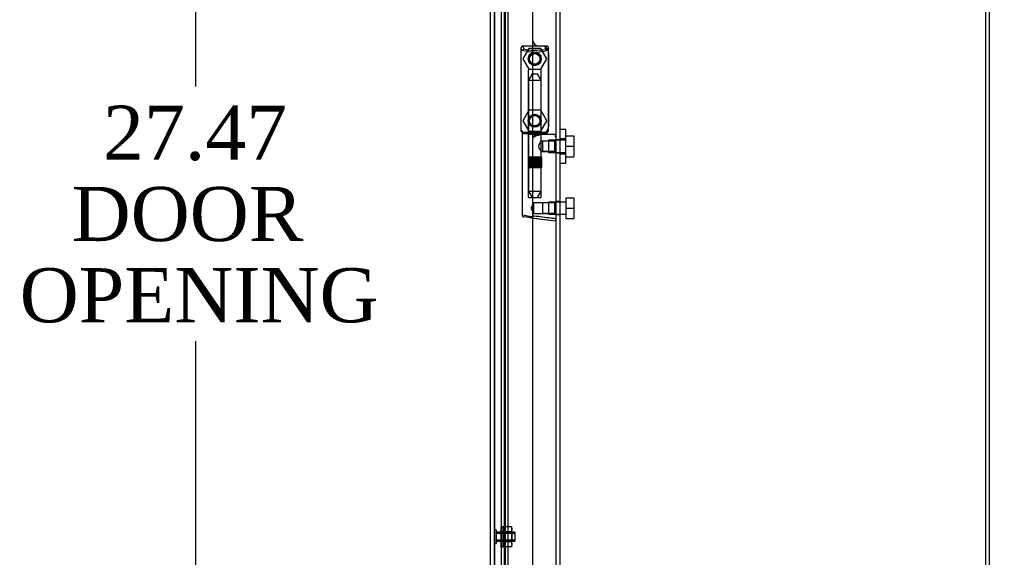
# Model space of a CAD drawing. Header units: inches. Extents: x 1 to 240, y -1 to 159.
# Tile 20 of 24: x 109 to 127, y 68 to 78. Entities that reach past the tile are written whole.
import ezdxf
from ezdxf.enums import TextEntityAlignment as Align
from ezdxf.lldxf.tags import DXFTag

# ---------------------------------------------------------------- set-up
doc = ezdxf.new("R2010")
doc.units = ezdxf.units.IN
doc.header["$MEASUREMENT"] = 0
for name, color, linetype in [('COM70220', 7, 'Continuous'), ('COM70699-7', 7, 'Continuous'), ('COM70705-7', 7, 'Continuous'), ('Default', 7, 'Continuous'), ('HNG86659-1', 7, 'Continuous'), ('HNG86659-2', 7, 'Continuous'), ('NTS18118', 7, 'Continuous'), ('SCS86661', 7, 'Continuous'), ('STD26063', 7, 'Continuous'), ('WAM30017', 7, 'Continuous')]:
    doc.layers.add(name, color=color, linetype=linetype)
doc.styles.add('SEACAD_Times_New_Roman', font='times.ttf')
tags = doc.linetypes.add('HIDDEN2', pattern=[0.1875, 0.125, -0.0625]).pattern_tags.tags
tags[6:7] = [DXFTag(74, 4), DXFTag(75, 0), DXFTag(340, '0'), DXFTag(46, 0.0), DXFTag(50, 0.0), DXFTag(44, 0.0), DXFTag(45, 0.0)]
tags[4:5] = [DXFTag(74, 4), DXFTag(75, 0), DXFTag(340, '0'), DXFTag(46, 0.0), DXFTag(50, 0.0), DXFTag(44, 0.0), DXFTag(45, 0.0)]
doc.dimstyles.new('HAMMOND_(STH_-_240x160)', dxfattribs={"dimtxt": 1, "dimasz": 1.25, "dimexe": 0.5, "dimexo": 0.5, "dimgap": 0.25, "dimtad": 0, "dimtih": 1, "dimtoh": 1, "dimzin": 0, "dimdsep": 46, "dimtxsty": 'SEACAD_Times_New_Roman', "dimblk1": '_SE_FILLED', "dimblk2": '_SE_FILLED', "dimsah": 1, "dimcen": 0.5, "dimadec": 0, "dimazin": 0, "dimtfac": 0.8, "dimtofl": 0, "dimtmove": 0, "dimatfit": 3, "dimfxl": 1, "dimtolj": 1, "dimtzin": 0, "dimarcsym": 0})

# ---------------------------------------------------------------- blocks, each defined once
blk = doc.blocks.new('SE2')
at = {"layer": 'COM70220', "color": 7, "linetype": 'HIDDEN2'}
for p, q in [((117.497, 62.591), (117.497, 89.71)), ((117.498, 62.591), (117.498, 89.71)), ((117.5, 62.591), (117.5, 89.71)), ((117.746, 62.591), (117.746, 89.71))]:
    blk.add_line(p, q, dxfattribs=at)
at = {"layer": 'COM70699-7', "color": 7, "linetype": 'HIDDEN2'}
for p, q in [((126.562, 94.772), (126.562, 61.236)), ((118.706, 61.237), (118.706, 91.023)), ((117.68, 62.105), (117.68, 90.195)), ((117.749, 62.105), (117.749, 90.195)), ((117.621, 89.981), (117.621, 62.319)), ((117.693, 89.981), (117.693, 62.319)), ((118.706, 76.031), (118.634, 76.031)), ((118.634, 75.791), (118.706, 75.791)), ((118.706, 74.889), (118.634, 74.889)), ((118.634, 74.649), (118.706, 74.649))]:
    blk.add_line(p, q, dxfattribs=at)
at = {"layer": 'COM70699-7', "color": 7, "linetype": 'Continuous'}
for p, q in [((126.634, 94.772), (126.634, 61.236)), ((118.634, 61.237), (118.634, 91.023))]:
    blk.add_line(p, q, dxfattribs=at)
at = {"layer": 'COM70705-7', "color": 7, "linetype": 'Continuous'}
for p, q in [((118.197, 90.773), (118.197, 61.528)), ((117.424, 61.878), (117.424, 90.423))]:
    blk.add_line(p, q, dxfattribs=at)
at = {"layer": 'COM70705-7', "color": 7, "linetype": 'HIDDEN2'}
for p, q in [((117.496, 61.878), (117.496, 90.423)), ((118.371, 77.761), (118.322, 77.761)), ((118.496, 77.636), (118.496, 76.272)), ((118.322, 76.147), (118.371, 76.147))]:
    blk.add_line(p, q, dxfattribs=at)
for centre in [(118.24, 77.525), (118.24, 76.383)]:
    blk.add_circle(centre, 0.12, dxfattribs=at)
for centre, start, end in [((118.322, 77.886), 180, 270), ((118.371, 77.636), 0, 90), ((118.371, 76.272), 270, 0), ((118.322, 76.022), 90, 180)]:
    blk.add_arc(centre, 0.125, start, end, dxfattribs=at)
at = {"layer": 'HNG86659-1', "color": 7, "linetype": 'HIDDEN2'}
for p, q in [((117.985, 77.721), (117.985, 76.206)), ((117.985, 77.72), (118.005, 77.671)), ((118.456, 77.759), (118.022, 77.759)), ((118.047, 77.702), (118.024, 77.759)), ((118.046, 77.704), (118.025, 77.759)), ((118.047, 77.702), (118.046, 77.704)), ((118.434, 77.702), (118.456, 77.759)), ((118.434, 77.702), (118.435, 77.704)), ((118.435, 77.704), (118.456, 77.759)), ((118.496, 77.72), (118.476, 77.671)), ((118.496, 76.206), (118.496, 77.721)), ((118.12, 77.316), (118.12, 76.159)), ((118.349, 77.328), (118.132, 77.328)), ((118.361, 76.159), (118.361, 77.316)), ((118.004, 76.201), (118.004, 76.167)), ((118.477, 76.167), (118.477, 76.202)), ((118.004, 76.127), (118.004, 74.646)), ((118.024, 76.147), (118.457, 76.147)), ((118.457, 76.147), (118.024, 76.147)), ((118.456, 76.167), (118.025, 76.167)), ((118.12, 76.159), (118.109, 76.147)), ((118.109, 76.147), (118.12, 76.135)), ((118.361, 76.159), (118.12, 76.159)), ((118.12, 76.135), (118.361, 76.135)), ((118.12, 76.135), (118.12, 74.978)), ((118.372, 76.147), (118.361, 76.159)), ((118.361, 76.135), (118.372, 76.147)), ((118.361, 76.007), (118.361, 76.135)), ((118.622, 76.127), (118.361, 76.127)), ((118.634, 76.029), (118.613, 76.007)), ((118.38, 76.007), (118.36, 76.007)), ((118.613, 76.007), (118.38, 76.007)), ((118.613, 76.007), (118.38, 76.007)), ((118.38, 76.007), (118.38, 75.814)), ((118.613, 75.814), (118.613, 76.007)), ((118.36, 75.814), (118.38, 75.814)), ((118.361, 74.978), (118.361, 75.815)), ((118.38, 75.814), (118.613, 75.814)), ((118.613, 75.814), (118.38, 75.814)), ((118.613, 75.814), (118.634, 75.793)), ((118.132, 74.966), (118.349, 74.966)), ((118.221, 74.866), (118.165, 74.769)), ((118.165, 74.769), (118.221, 74.672)), ((118.221, 74.672), (118.221, 74.866)), ((118.38, 74.866), (118.221, 74.866)), ((118.613, 74.866), (118.38, 74.866)), ((118.613, 74.866), (118.38, 74.866)), ((118.38, 74.866), (118.38, 74.672)), ((118.634, 74.887), (118.613, 74.866)), ((118.613, 74.672), (118.613, 74.866)), ((118.181, 74.589), (118.039, 74.607)), ((118.164, 74.592), (118.181, 74.589)), ((118.164, 74.592), (118.623, 74.534)), ((118.181, 74.589), (118.621, 74.534)), ((118.221, 74.672), (118.38, 74.672)), ((118.38, 74.672), (118.613, 74.672)), ((118.613, 74.672), (118.38, 74.672)), ((118.613, 74.672), (118.634, 74.651))]:
    blk.add_line(p, q, dxfattribs=at)
for centre, radius in [((118.24, 77.525), 0.0968), ((118.24, 77.525), 0.0968), ((118.24, 76.383), 0.118), ((118.24, 76.383), 0.0968), ((118.24, 76.383), 0.0968)]:
    blk.add_circle(centre, radius, dxfattribs=at)
for centre, radius, start, end in [((118.028, 77.721), 0.0432, 170.3107, 181.0665), ((118.024, 77.721), 0.0392, 106.467, 168.78), ((117.924, 77.025), 0.706, 84.0827, 84.9945), ((118.029, 77.665), 0.0255, 130.6693, 167.2932), ((118.023, 77.71), 0.0491, 88.6161, 102.0318), ((118.438, 77.82), 0.429, 188.1861, 189.6334), ((118.262, 78.494), 0.846, 252.8757, 268.5407), ((118.22, 78.486), 0.839, 271.3912, 287.1924), ((118.458, 77.71), 0.0491, 77.9682, 91.3839), ((118.043, 77.82), 0.429, 350.3666, 351.8139), ((118.457, 77.721), 0.0392, 11.22, 73.533), ((118.451, 77.665), 0.0255, 12.7068, 49.3307), ((118.557, 77.025), 0.706, 95.0056, 95.9172), ((118.453, 77.721), 0.0432, 358.9335, 9.6893), ((118.24, 77.525), 0.118, 15.6498, 177.9502), ((118.24, 77.525), 0.118, 197.4405, 0), ((118.132, 77.316), 0.0118, 90, 180), ((118.349, 77.316), 0.0118, 0, 90), ((118.024, 76.205), 0.039, 178.4395, 188.4336), ((117.924, 76.908), 0.711, 274.9928, 275.9147), ((118.024, 76.206), 0.0395, 190.0421, 269.2684), ((118.038, 76.2), 0.0339, 178.5961, 269.1461), ((118.443, 76.2), 0.0339, 270.8567, 9.3811), ((118.456, 76.206), 0.0395, 270.7315, 349.9579), ((118.557, 76.908), 0.711, 264.0854, 265.0071), ((118.457, 76.205), 0.039, 351.5664, 1.5605), ((118.024, 76.167), 0.0197, 180, 270), ((118.024, 76.127), 0.0197, 90, 180), ((118.025, 76.208), 0.0417, 269.1335, 269.9996), ((118.456, 76.208), 0.0417, 270.0004, 270.8665), ((118.457, 76.167), 0.0197, 270, 360), ((118.457, 76.127), 0.0197, 0, 90), ((118.622, 76.115), 0.0118, 88.3734, 89.9992), ((117.423, 76.747), 1.368, 331.1816, 331.5055), ((118.622, 76.115), 0.0118, 0, 88.3726), ((118.132, 74.978), 0.0118, 180, 270), ((118.349, 74.978), 0.0118, 270, 0), ((118.044, 74.646), 0.0394, 179.9592, 262.875), ((118.589, 74.55), 0.0401, 21.8367, 34.9857), ((117.972, 74.524), 0.656, 0.9731, 3.5902), ((118.622, 74.546), 0.0118, 262.875, 274.4046), ((118.622, 74.546), 0.0118, 274.3868, 294.9231), ((118.622, 74.546), 0.0118, 294.9228, 0)]:
    blk.add_arc(centre, radius, start, end, dxfattribs=at)
for centre, major_axis, ratio, start_param, end_param in [((118.025, 77.748), (0, -0.0118), 0.049276, 3.017238, 3.218468), ((118.24, 77.712), (-0.203, 0), 0.124034, 0.458693, 2.593243), ((118.456, 77.748), (0, -0.0118), 0.049276, 3.064718, 3.265947)]:
    blk.add_ellipse(centre, major_axis=major_axis, ratio=ratio, start_param=start_param, end_param=end_param, dxfattribs=at)
for points, knots in [([(118.013, 77.685), (118.015, 77.688), (118.017, 77.691), (118.023, 77.696), (118.027, 77.698), (118.032, 77.701), (118.034, 77.701), (118.037, 77.702), (118.039, 77.703), (118.043, 77.703), (118.044, 77.703), (118.046, 77.702), (118.046, 77.702), (118.047, 77.702)], [0, 0, 0, 0, 0.25, 0.25, 0.5, 0.5, 0.625, 0.625, 0.75, 0.75, 0.875, 0.875, 1, 1, 1, 1]), ([(118.468, 77.685), (118.466, 77.688), (118.464, 77.691), (118.458, 77.696), (118.454, 77.698), (118.449, 77.701), (118.447, 77.701), (118.443, 77.702), (118.442, 77.703), (118.438, 77.703), (118.437, 77.703), (118.435, 77.702), (118.434, 77.702), (118.434, 77.702)], [0, 0, 0, 0, 0.25, 0.25, 0.5, 0.5, 0.625, 0.625, 0.75, 0.75, 0.875, 0.875, 1, 1, 1, 1]), ([(118.229, 76.088), (118.234, 76.09), (118.24, 76.092), (118.251, 76.097), (118.257, 76.099), (118.273, 76.106), (118.285, 76.11), (118.307, 76.117), (118.318, 76.121), (118.34, 76.126), (118.351, 76.127), (118.361, 76.127)], [0, 0, 0, 0, 0.125, 0.125, 0.25, 0.25, 0.5, 0.5, 0.75, 0.75, 1, 1, 1, 1]), ([(118.625, 76.095), (118.625, 76.104), (118.625, 76.112), (118.625, 76.121), (118.625, 76.123), (118.624, 76.125), (118.624, 76.126), (118.624, 76.127), (118.624, 76.127), (118.623, 76.127), (118.623, 76.127), (118.623, 76.127), (118.623, 76.127), (118.623, 76.127)], [0, 0, 0, 0, 0.5, 0.5, 0.75, 0.75, 0.875, 0.875, 0.9375, 0.9375, 0.96875, 0.96875, 1, 1, 1, 1]), ([(118.625, 76.095), (118.628, 76.095), (118.63, 76.094), (118.633, 76.094), (118.634, 76.094), (118.634, 76.094)], [0, 0, 0, 0, 0.5, 0.5, 1, 1, 1, 1]), ([(118.361, 76.007), (118.361, 76.007), (118.351, 75.996), (118.333, 75.97), (118.326, 75.96), (118.316, 75.937), (118.312, 75.924), (118.311, 75.897), (118.316, 75.884), (118.326, 75.861), (118.333, 75.852), (118.345, 75.834), (118.35, 75.827), (118.358, 75.817), (118.36, 75.814), (118.361, 75.814), (118.361, 75.814), (118.361, 75.814)], [0.2503152, 0.2503152, 0.2503152, 0.2503152, 0.375, 0.375, 0.4375, 0.4375, 0.5, 0.5, 0.5625, 0.5625, 0.625, 0.625, 0.6875, 0.6875, 0.75, 0.75, 0.7505722, 0.7505722, 0.7505722, 0.7505722]), ([(118.177, 74.609), (118.128, 74.616), (118.084, 74.624), (118.022, 74.637), (118.004, 74.642), (118.004, 74.646)], [0, 0, 0, 0, 0.5, 0.5, 1, 1, 1, 1]), ([(118.177, 74.609), (118.177, 74.606), (118.177, 74.603), (118.177, 74.597), (118.177, 74.595), (118.176, 74.593), (118.176, 74.592), (118.175, 74.591), (118.175, 74.591), (118.172, 74.591), (118.171, 74.591), (118.167, 74.591), (118.166, 74.592), (118.164, 74.592)], [0, 0, 0, 0, 0.25, 0.25, 0.5, 0.5, 0.625, 0.625, 0.75, 0.75, 0.875, 0.875, 1, 1, 1, 1]), ([(118.229, 74.623), (118.228, 74.623), (118.228, 74.623), (118.227, 74.622), (118.226, 74.622), (118.224, 74.622), (118.223, 74.622), (118.22, 74.621), (118.218, 74.62), (118.211, 74.618), (118.207, 74.617), (118.194, 74.613), (118.186, 74.611), (118.177, 74.609)], [0, 0, 0, 0, 0.03125, 0.03125, 0.0625, 0.0625, 0.125, 0.125, 0.25, 0.25, 0.5, 0.5, 1, 1, 1, 1]), ([(118.622, 74.573), (118.596, 74.577), (118.57, 74.58), (118.544, 74.583), (118.439, 74.596), (118.334, 74.609), (118.229, 74.623)], [0, 0, 0, 0, 0.198595, 0.198595, 0.198595, 1, 1, 1, 1]), ([(118.626, 74.565), (118.628, 74.565), (118.631, 74.566), (118.633, 74.566), (118.634, 74.566), (118.634, 74.566)], [0, 0, 0, 0, 0.5, 0.5, 1, 1, 1, 1])]:
    blk.add_open_spline(points, degree=3, knots=knots, dxfattribs=at)
at = {"layer": 'HNG86659-2', "color": 7, "linetype": 'HIDDEN2'}
for p, q in [((118.191, 77.249), (118.122, 77.131)), ((118.122, 77.131), (118.359, 77.131)), ((118.122, 77.131), (118.122, 75.714)), ((118.191, 77.249), (118.29, 77.249)), ((118.359, 77.131), (118.29, 77.249)), ((118.359, 75.714), (118.359, 77.131)), ((118.117, 75.714), (118.121, 75.714)), ((118.117, 75.714), (118.117, 75.517)), ((118.118, 75.714), (118.118, 75.517)), ((118.119, 75.714), (118.119, 75.517)), ((118.121, 75.714), (118.126, 75.714)), ((118.121, 75.714), (118.121, 75.517)), ((118.123, 75.714), (118.123, 75.517)), ((118.126, 75.714), (118.144, 75.714)), ((118.126, 75.714), (118.126, 75.517)), ((118.128, 75.714), (118.128, 75.517)), ((118.13, 75.714), (118.13, 75.517)), ((118.138, 75.714), (118.138, 75.517)), ((118.138, 75.714), (118.138, 75.517)), ((118.144, 75.714), (118.152, 75.714)), ((118.144, 75.714), (118.144, 75.517)), ((118.152, 75.714), (118.154, 75.714)), ((118.152, 75.714), (118.152, 75.517)), ((118.154, 75.714), (118.183, 75.714)), ((118.154, 75.714), (118.154, 75.517)), ((118.162, 75.714), (118.162, 75.517)), ((118.171, 75.714), (118.171, 75.517)), ((118.175, 75.714), (118.175, 75.517)), ((118.183, 75.714), (118.192, 75.714)), ((118.183, 75.714), (118.183, 75.517)), ((118.192, 75.714), (118.197, 75.714)), ((118.192, 75.714), (118.192, 75.517)), ((118.197, 75.714), (118.233, 75.714)), ((118.197, 75.714), (118.197, 75.517)), ((118.208, 75.714), (118.208, 75.517)), ((118.216, 75.714), (118.216, 75.517)), ((118.222, 75.714), (118.222, 75.517)), ((118.233, 75.714), (118.24, 75.714)), ((118.233, 75.714), (118.233, 75.517)), ((118.24, 75.714), (118.248, 75.714)), ((118.24, 75.714), (118.24, 75.517)), ((118.248, 75.714), (118.283, 75.714)), ((118.248, 75.714), (118.248, 75.517)), ((118.259, 75.714), (118.259, 75.517)), ((118.265, 75.714), (118.265, 75.517)), ((118.273, 75.714), (118.273, 75.517)), ((118.283, 75.714), (118.288, 75.714)), ((118.283, 75.714), (118.283, 75.517)), ((118.288, 75.714), (118.297, 75.714)), ((118.288, 75.714), (118.288, 75.517)), ((118.297, 75.714), (118.326, 75.714)), ((118.297, 75.714), (118.297, 75.517)), ((118.306, 75.714), (118.306, 75.517)), ((118.31, 75.714), (118.31, 75.517)), ((118.319, 75.714), (118.319, 75.517)), ((118.326, 75.714), (118.328, 75.714)), ((118.326, 75.714), (118.326, 75.517)), ((118.328, 75.714), (118.337, 75.714)), ((118.328, 75.714), (118.328, 75.517)), ((118.337, 75.714), (118.355, 75.714)), ((118.337, 75.714), (118.337, 75.517)), ((118.343, 75.714), (118.343, 75.517)), ((118.343, 75.714), (118.343, 75.517)), ((118.351, 75.714), (118.351, 75.517)), ((118.353, 75.714), (118.353, 75.517)), ((118.355, 75.714), (118.36, 75.714)), ((118.355, 75.714), (118.355, 75.517)), ((118.358, 75.714), (118.358, 75.517)), ((118.36, 75.714), (118.363, 75.714)), ((118.36, 75.714), (118.36, 75.517)), ((118.362, 75.714), (118.362, 75.517)), ((118.363, 75.714), (118.363, 75.517)), ((118.363, 75.517), (118.363, 75.714)), ((118.117, 75.517), (118.121, 75.517)), ((118.121, 75.517), (118.126, 75.517)), ((118.122, 75.517), (118.122, 75.084)), ((118.126, 75.517), (118.144, 75.517)), ((118.144, 75.517), (118.152, 75.517)), ((118.152, 75.517), (118.154, 75.517)), ((118.154, 75.517), (118.183, 75.517)), ((118.183, 75.517), (118.192, 75.517)), ((118.192, 75.517), (118.197, 75.517)), ((118.197, 75.517), (118.233, 75.517)), ((118.233, 75.517), (118.24, 75.517)), ((118.24, 75.517), (118.248, 75.517)), ((118.248, 75.517), (118.283, 75.517)), ((118.283, 75.517), (118.288, 75.517)), ((118.288, 75.517), (118.297, 75.517)), ((118.297, 75.517), (118.326, 75.517)), ((118.326, 75.517), (118.328, 75.517)), ((118.328, 75.517), (118.337, 75.517)), ((118.337, 75.517), (118.355, 75.517)), ((118.355, 75.517), (118.36, 75.517)), ((118.359, 75.084), (118.359, 75.517)), ((118.36, 75.517), (118.363, 75.517)), ((118.122, 75.084), (118.359, 75.084)), ((118.122, 75.084), (118.191, 74.966)), ((118.29, 74.966), (118.359, 75.084))]:
    blk.add_line(p, q, dxfattribs=at)
at = {"layer": 'NTS18118', "color": 7, "linetype": 'HIDDEN2'}
for p, q in [((117.621, 68.52), (117.621, 68.888)), ((117.652, 68.888), (117.621, 68.888)), ((117.621, 68.786), (117.817, 68.786)), ((117.817, 68.769), (117.621, 68.769)), ((117.811, 68.888), (117.652, 68.888)), ((117.652, 68.888), (117.652, 68.796)), ((117.811, 68.796), (117.652, 68.796)), ((117.652, 68.796), (117.652, 68.612)), ((117.811, 68.888), (117.817, 68.842)), ((117.817, 68.863), (117.811, 68.888)), ((117.817, 68.842), (117.811, 68.796)), ((117.817, 68.842), (117.817, 68.863)), ((117.817, 68.704), (117.817, 68.842)), ((117.621, 68.639), (117.817, 68.639)), ((117.621, 68.622), (117.817, 68.622)), ((117.811, 68.612), (117.652, 68.612)), ((117.652, 68.612), (117.652, 68.52)), ((117.817, 68.704), (117.811, 68.612)), ((117.811, 68.612), (117.817, 68.566)), ((117.817, 68.566), (117.811, 68.52)), ((117.817, 68.566), (117.817, 68.704)), ((117.817, 68.566), (117.817, 68.544)), ((117.621, 68.52), (117.652, 68.52)), ((117.811, 68.52), (117.652, 68.52)), ((117.811, 68.52), (117.817, 68.544))]:
    blk.add_line(p, q, dxfattribs=at)
blk.add_open_spline([(117.811, 68.796), (117.813, 68.78), (117.814, 68.765), (117.817, 68.734), (117.817, 68.719), (117.817, 68.704)], degree=3, knots=[0, 0, 0, 0, 0.5, 0.5, 1, 1, 1, 1], dxfattribs=at)
at = {"layer": 'SCS86661', "color": 7, "linetype": 'HIDDEN2'}
for p, q in [((118.13, 77.717), (118.019, 77.525)), ((118.351, 77.717), (118.13, 77.717)), ((118.462, 77.525), (118.351, 77.717)), ((118.019, 77.525), (118.13, 77.334)), ((118.351, 77.334), (118.462, 77.525)), ((118.13, 77.334), (118.351, 77.334)), ((118.13, 76.575), (118.019, 76.383)), ((118.351, 76.575), (118.13, 76.575)), ((118.462, 76.383), (118.351, 76.575)), ((118.019, 76.383), (118.13, 76.192)), ((118.351, 76.192), (118.462, 76.383)), ((118.13, 76.192), (118.351, 76.192)), ((118.496, 76.024), (118.496, 75.798)), ((118.811, 76.024), (118.496, 76.024)), ((118.811, 76.102), (118.961, 76.102)), ((118.961, 76.102), (118.961, 75.911)), ((118.811, 75.911), (118.961, 75.911)), ((118.961, 75.911), (118.961, 75.719)), ((118.496, 75.798), (118.811, 75.798)), ((118.811, 75.719), (118.961, 75.719)), ((118.811, 74.96), (118.811, 74.769)), ((118.811, 74.96), (118.961, 74.96)), ((118.961, 74.96), (118.961, 74.769)), ((118.496, 74.882), (118.496, 74.656)), ((118.811, 74.882), (118.496, 74.882)), ((118.811, 74.769), (118.811, 74.577)), ((118.811, 74.769), (118.961, 74.769)), ((118.961, 74.769), (118.961, 74.577)), ((118.496, 74.656), (118.811, 74.656)), ((118.811, 74.577), (118.961, 74.577))]:
    blk.add_line(p, q, dxfattribs=at)
for centre in [(118.24, 77.525), (118.24, 76.383)]:
    blk.add_circle(centre, 0.113, dxfattribs=at)
at = {"layer": 'STD26063', "color": 7, "linetype": 'HIDDEN2'}
for p, q in [((117.527, 68.829), (117.496, 68.829)), ((117.527, 68.829), (117.527, 68.579)), ((117.871, 68.786), (117.527, 68.786)), ((117.871, 68.766), (117.527, 68.766)), ((117.871, 68.786), (117.871, 68.622)), ((117.496, 68.579), (117.527, 68.579)), ((117.871, 68.641), (117.527, 68.641)), ((117.527, 68.622), (117.871, 68.622))]:
    blk.add_line(p, q, dxfattribs=at)
at = {"layer": 'WAM30017', "color": 7, "linetype": 'HIDDEN2'}
for p, q in [((118.811, 76.223), (118.706, 76.223)), ((118.811, 75.598), (118.811, 76.223)), ((118.811, 76.048), (118.706, 76.048)), ((118.706, 75.773), (118.811, 75.773)), ((118.706, 75.598), (118.811, 75.598))]:
    blk.add_line(p, q, dxfattribs=at)
blk = doc.blocks.new('DMBLK601')
at = {"layer": 'Default', "linetype": 'Continuous', "transparency": 16777216}
for points in [[(134.165, 87.503), (133.956, 88.753), (133.748, 87.503)], [(134.165, 64.753), (133.748, 64.753), (133.956, 63.503)]]:
    blk.add_hatch(color=7, dxfattribs=at).paths.add_polyline_path(points)
at = {"layer": 'Default', "color": 7, "linetype": 'Continuous', "transparency": 16777216}
for p, q in [((126.225, 88.753), (134.456, 88.753)), ((133.956, 76.978), (133.956, 88.753)), ((133.956, 63.503), (133.956, 75.628)), ((126.225, 63.503), (134.456, 63.503))]:
    blk.add_line(p, q, dxfattribs=at)
at = {"layer": 'Default', "color": 7, "linetype": 'Continuous', "transparency": 16777216, "style": 'SEACAD_Times_New_Roman'}
blk.add_text('25.25', height=1, dxfattribs=at).set_placement((132.25, 76.628), align=Align.TOP_LEFT)
blk = doc.blocks.new('_SE_FILLED')
at = {"color": 0}
blk.add_line((0, 0), (-1, 0), dxfattribs=at)
blk.add_solid([(0, 0), (-1, -0.1665), (-1, 0.1665), (0, 0)], dxfattribs=at)
blk = doc.blocks.new('DMBLK621')
at = {"layer": 'Default', "linetype": 'Continuous', "transparency": 16777216}
for points in [[(111.765, 88.647), (112.181, 88.647), (111.973, 89.897)], [(111.765, 63.677), (111.973, 62.427), (112.181, 63.677)]]:
    blk.add_hatch(color=7, dxfattribs=at).paths.add_polyline_path(points)
at = {"layer": 'Default', "color": 7, "linetype": 'Continuous', "transparency": 16777216}
for p, q in [((117.17, 89.897), (111.473, 89.897)), ((111.973, 89.897), (111.973, 77.012)), ((111.973, 72.312), (111.973, 62.427)), ((117.22, 62.427), (111.473, 62.427))]:
    blk.add_line(p, q, dxfattribs=at)
at = {"layer": 'Default', "color": 7, "linetype": 'Continuous', "transparency": 16777216, "style": 'SEACAD_Times_New_Roman'}
for s, p in [('27.47', (110.267, 76.662)), ('DOOR ', (109.686, 75.162)), ('OPENING', (108.727, 73.662))]:
    blk.add_text(s, height=1, dxfattribs=at).set_placement(p, align=Align.TOP_LEFT)

msp = doc.modelspace()

# ---------------------------------------------------------------- block references
at = {"layer": 'Default'}
msp.add_blockref('SE2', (0, 0), dxfattribs=at)

# ---------------------------------------------------------------- dimensions: what is measured, and where the dimension line sits
at = {"layer": 'Default', "color": 7, "linetype": 'Continuous'}
for base, p1, p2, angle, text, picture, middle in [((111.973, 89.897), (117.67, 89.897), (117.72, 62.427), 270.1031, '\\A1;<>\\PDOOR \\XOPENING', 'DMBLK621', (111.973, 76.162)), ((133.956, 63.503), (125.725, 63.503), (125.725, 88.753), 90, '\\A1;<>', 'DMBLK601', (133.956, 76.128))]:
    dim = msp.add_linear_dim(base=base, p1=p1, p2=p2, angle=angle, text=text, dimstyle='HAMMOND_(STH_-_240x160)', dxfattribs=at)
    dim.commit()
    dim.dimension.update_dxf_attribs({"geometry": picture, "text_midpoint": middle, "dimtype": 161})

doc.saveas('drawing.dxf')
